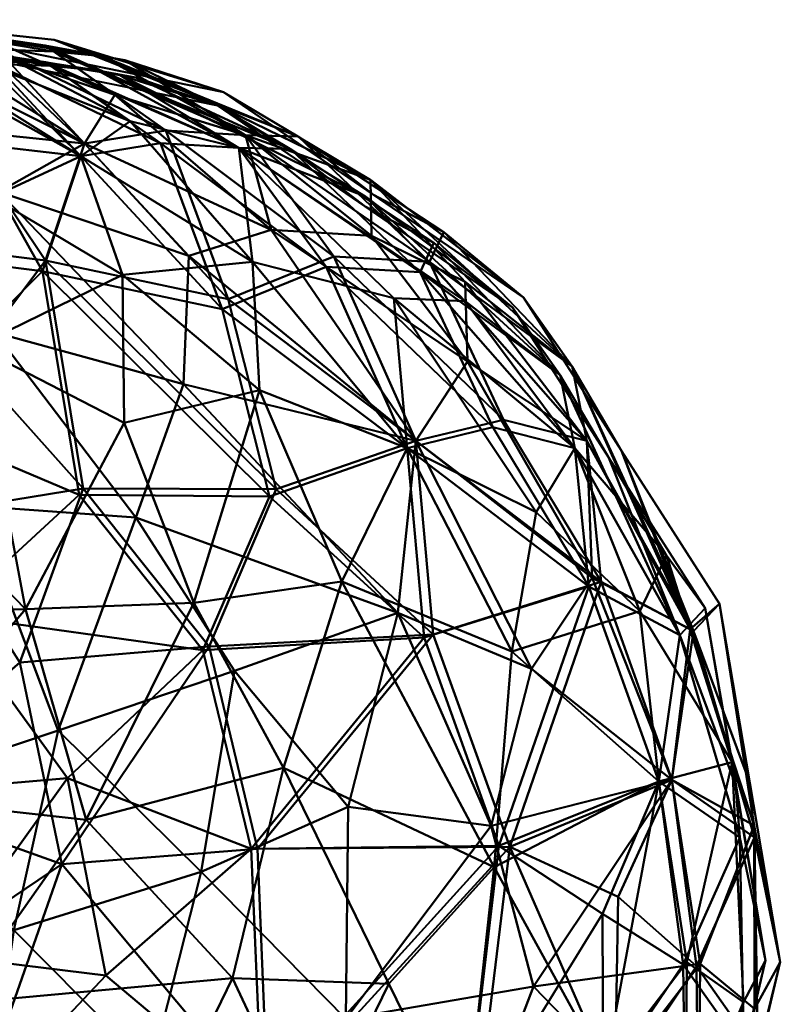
# Model space of a CAD drawing. Header units: millimetres. Extents: x -1875 to 2125, y -150 to 332.
# Tile 6 of 7: x 138 to 200, y 251 to 332. Entities that reach past the tile are written whole.
import ezdxf

# ---------------------------------------------------------------- set-up
doc = ezdxf.new("R2010")
doc.units = ezdxf.units.MM
doc.layers.add('E-LITE-EQPM', color=33, linetype='Continuous', lineweight=40)

msp = doc.modelspace()

# ---------------------------------------------------------------- meshes
at = {"layer": 'E-LITE-EQPM'}
mesh = msp.add_polyface(dxfattribs=at)
corners = [(153.066, 280.311, 1541.91), (137.534, 278.98, 1546.995), (140.973, 262.425, 1549.52), (157.027, 263.676, 1543.925), (156.054, 322.295, 1495.685), (144.262, 328.794, 1484.793), (140.319, 329.173, 1488.744), (125, 327.317, 1501.971), (130.344, 329.423, 1494.372), (125, 331.79, 1476.457), (149.515, 322.683, 1502.575), (135.666, 329.335, 1492.218), (142.826, 321.625, 1509.679), (139.63, 312.014, 1525.051), (132.472, 322.681, 1511.493), (125, 313.847, 1525.135), (158.563, 293.229, 1532.767), (142.733, 293.293, 1539.529), (154.631, 308.847, 1521.592), (125, 331.79, 1476.457), (129.819, 291.185, 1542.931), (125, 268.158, 1550.591), (140.359, 330.128, 1479.715), (125, 331.79, 1476.457), (133.407, 303.714, 1534.358), (125, 331.79, 1476.457), (143.123, 328.109, 1476.457), (125, 331.79, 1476.457), (154.257, 325.848, 1476.457), (116.302, 291.87, 1542.175), (114.526, 306.11, 1531.98), (122.03, 321.625, 1514.042), (125, 331.79, 1476.457), (160.391, 322.207, 1486.108), (122.837, 330.295, 1491.202), (125, 331.79, 1476.457), (120.57, 330.636, 1488.789)]
mesh.append_faces([[corners[k] for k in face] for face in [(5, 22, 23), (8, 11, 25)]], dxfattribs={"vtx0": -1})
mesh.append_faces([[corners[k] for k in face] for face in [(0, 1, 2), (0, 2, 3), (4, 5, 6), (10, 11, 12), (13, 14, 15), (16, 13, 17), (10, 12, 18), (12, 11, 8), (1, 20, 21), (13, 18, 12), (18, 13, 16), (12, 8, 14), (24, 20, 17), (4, 6, 10), (11, 10, 6), (8, 7, 14), (1, 0, 17), (24, 29, 20), (1, 21, 2), (17, 20, 1), (17, 13, 24), (21, 20, 29), (13, 15, 24), (24, 15, 30), (14, 7, 31), (12, 14, 13), (33, 22, 5), (14, 31, 15)]], dxfattribs={"vtx0": -1, "vtx1": -1, "vtx2": -1})
mesh.append_faces([[corners[k] for k in face] for face in [(7, 8, 9)]], dxfattribs={"vtx0": -1, "vtx2": -1})
mesh.append_faces([[corners[k] for k in face] for face in [(32, 11, 6)]], dxfattribs={"vtx1": -1})
mesh.append_faces([[corners[k] for k in face] for face in [(9, 34, 7)]], dxfattribs={"vtx1": -1, "vtx2": -1})
mesh.append_faces([[corners[k] for k in face] for face in [(5, 19, 6), (26, 27, 22, 28), (34, 35, 36)]], dxfattribs={"vtx2": -1})
mesh = msp.add_polyface(dxfattribs=at)
corners = [(129.43, 330.636, 1464.126), (134.712, 329.26, 1459.76), (132.186, 326.9, 1450.807), (146.14, 328.469, 1470.116), (125, 331.79, 1476.457), (143.123, 328.109, 1476.457), (154.257, 325.848, 1476.457), (134.607, 330.402, 1465.778), (145.328, 325.615, 1454.666), (135.474, 306.11, 1420.934), (147.048, 290.904, 1413.409), (133.698, 291.87, 1410.74), (139.607, 329.658, 1466.366), (125, 331.79, 1476.457), (156.054, 322.295, 1457.23), (158.161, 314.53, 1441.94), (127.97, 321.625, 1438.873), (135.805, 317.646, 1433.975), (127.163, 330.295, 1461.713), (125, 313.847, 1427.78), (151.41, 312.396, 1433.614), (142.826, 321.625, 1443.236), (125, 331.79, 1476.457), (125, 327.317, 1450.944), (150.976, 301.85, 1422.422), (116.593, 303.714, 1418.557), (140.675, 273.418, 1405.024), (137.032, 256.998, 1402.429), (125, 268.158, 1402.324), (152.407, 261.798, 1406.824), (155.162, 278.319, 1411.252), (125, 331.79, 1476.457), (168.563, 283.073, 1421.353), (125, 331.79, 1476.457), (125, 331.79, 1476.457)]
mesh.append_faces([[corners[k] for k in face] for face in [(12, 7, 31)]], dxfattribs={"vtx0": -1})
mesh.append_faces([[corners[k] for k in face] for face in [(0, 1, 2), (1, 7, 8), (9, 10, 11), (8, 14, 15), (16, 2, 17), (0, 2, 18), (16, 17, 19), (17, 9, 19), (15, 20, 21), (8, 12, 14), (8, 15, 21), (1, 8, 21), (8, 7, 12), (3, 14, 12), (2, 1, 21), (2, 21, 17), (18, 2, 23), (20, 17, 21), (24, 10, 9), (24, 9, 17), (25, 9, 11), (26, 27, 28), (27, 26, 29), (28, 11, 26), (10, 26, 11), (26, 30, 29), (32, 10, 24), (26, 10, 30), (17, 20, 24), (2, 16, 23)]], dxfattribs={"vtx0": -1, "vtx1": -1, "vtx2": -1})
mesh.append_faces([[corners[k] for k in face] for face in [(34, 1, 0)]], dxfattribs={"vtx1": -1})
mesh.append_faces([[corners[k] for k in face] for face in [(12, 13, 3), (1, 22, 7), (18, 33, 0)]], dxfattribs={"vtx2": -1})
mesh.append_faces([[corners[k] for k in face] for face in [(3, 4, 5, 6)]], dxfattribs={"vtx3": -1})
mesh = msp.add_polyface(dxfattribs=at)
corners = [(140.056, 328.004, 1488.531), (135.482, 328.162, 1491.951), (125, 330.572, 1476.457), (133.513, 321.625, 1510.632), (130.253, 328.246, 1494.072), (142.525, 320.588, 1509.115), (155.52, 321.252, 1495.355), (143.938, 327.626, 1484.671), (159.726, 321.196, 1485.935), (147.06, 327.054, 1480.947), (153.76, 324.736, 1476.457), (154.147, 308.024, 1520.836), (149.089, 321.636, 1502.121), (152.54, 280.004, 1540.854), (141.453, 269.49, 1547.256), (131.687, 282.906, 1545.141), (125, 330.572, 1476.457), (142.407, 292.757, 1538.486), (139.392, 311.13, 1524.249), (158.035, 292.619, 1531.857), (127.32, 299.147, 1536.828), (162.664, 311.479, 1508.622), (125, 312.949, 1524.313), (122.358, 320.588, 1513.426), (125, 330.572, 1476.457), (125, 326.179, 1501.537), (125, 330.572, 1476.457), (125, 330.572, 1476.457), (142.829, 326.955, 1476.457), (156.514, 263.689, 1542.818), (144.598, 253.289, 1547.508), (125, 268.057, 1549.378), (111.995, 283.377, 1544.046), (130.995, 254.959, 1549.978), (125, 330.572, 1476.457)]
mesh.append_faces([[corners[k] for k in face] for face in [(0, 1, 2), (1, 4, 16), (7, 0, 26), (9, 7, 34)]], dxfattribs={"vtx0": -1})
mesh.append_faces([[corners[k] for k in face] for face in [(3, 4, 5), (6, 7, 8), (8, 9, 10), (9, 8, 7), (11, 5, 12), (13, 14, 15), (17, 13, 15), (11, 18, 5), (17, 18, 19), (17, 15, 20), (21, 11, 12), (6, 0, 7), (17, 20, 18), (18, 11, 19), (22, 23, 3), (1, 12, 5), (0, 6, 12), (18, 3, 5), (5, 4, 1), (1, 0, 12), (13, 17, 19), (14, 13, 29), (30, 14, 29), (14, 31, 15), (22, 18, 20), (15, 32, 20), (22, 3, 18), (25, 4, 3), (14, 33, 31), (3, 23, 25)]], dxfattribs={"vtx0": -1, "vtx1": -1, "vtx2": -1})
mesh.append_faces([[corners[k] for k in face] for face in [(24, 4, 25)]], dxfattribs={"vtx1": -1})
mesh.append_faces([[corners[k] for k in face] for face in [(9, 27, 28, 10)]], dxfattribs={"vtx3": -1})
mesh = msp.add_polyface(dxfattribs=at)
corners = [(145.953, 310.842, 1430.814), (133.921, 304.945, 1421.271), (146.106, 298.687, 1419.507), (139.38, 327.654, 1476.457), (125, 330.572, 1476.457), (145.736, 327.239, 1469.333), (153.76, 324.736, 1476.457), (125, 330.572, 1476.457), (139.634, 328.314, 1465.78), (131.702, 326.637, 1453.648), (134.881, 328.113, 1460.359), (125, 330.572, 1476.457), (125, 326.179, 1451.378), (127.642, 320.588, 1439.489), (125, 312.949, 1428.601), (122.68, 299.147, 1416.087), (155.52, 321.252, 1457.56), (146.58, 323.465, 1453.379), (156.625, 311.905, 1438.958), (137.257, 328.324, 1463.175), (159.17, 270.332, 1412.478), (142.97, 266.057, 1405.495), (154.987, 253.056, 1409.141), (135.259, 317.202, 1435.359), (151.805, 283.892, 1413.281), (157.197, 301.351, 1427.246), (138.005, 283.377, 1408.869), (118.313, 282.906, 1407.773), (125, 268.057, 1403.536), (142.525, 320.588, 1443.8), (125, 330.572, 1476.457), (125, 330.572, 1476.457), (125, 330.572, 1476.457)]
mesh.append_faces([[corners[k] for k in face] for face in [(9, 10, 11)]], dxfattribs={"vtx0": -1})
mesh.append_faces([[corners[k] for k in face] for face in [(0, 1, 2), (9, 12, 13), (1, 14, 15), (16, 17, 18), (10, 17, 19), (20, 21, 22), (14, 1, 23), (20, 24, 21), (18, 0, 25), (26, 27, 28), (21, 26, 28), (27, 26, 15), (1, 26, 2), (26, 1, 15), (0, 23, 1), (9, 23, 29), (13, 14, 23), (10, 9, 29), (17, 10, 29), (18, 17, 29), (17, 16, 8), (0, 29, 23), (5, 8, 16), (25, 0, 2), (18, 29, 0), (26, 24, 2), (24, 25, 2), (21, 24, 26), (9, 13, 23), (17, 8, 19)]], dxfattribs={"vtx0": -1, "vtx1": -1, "vtx2": -1})
mesh.append_faces([[corners[k] for k in face] for face in [(7, 8, 5)]], dxfattribs={"vtx1": -1})
mesh.append_faces([[corners[k] for k in face] for face in [(3, 4, 5, 6), (19, 30, 10), (9, 31, 12), (8, 32, 19)]], dxfattribs={"vtx2": -1})
mesh = msp.add_polyface(dxfattribs=at)
corners = [(160.391, 322.207, 1486.108), (156.054, 322.295, 1495.685), (171.173, 311.89, 1497.837), (170.044, 297.197, 1520.767), (185.261, 285.627, 1510.545), (177.243, 298.93, 1509.923), (192.824, 281.559, 1496.739), (194.963, 283.813, 1476.457), (186.921, 296.388, 1476.457), (191.055, 269.347, 1509.686), (197.836, 264.627, 1492.537), (163.309, 312.345, 1509.185), (154.257, 325.848, 1476.457), (140.359, 330.128, 1479.715), (158.563, 293.229, 1532.767), (171.467, 281.304, 1529.982), (154.631, 308.847, 1521.592), (177.763, 263.844, 1529.29), (197.462, 269.096, 1476.457), (182.864, 303.314, 1487.054), (184.084, 297.197, 1498.848), (149.515, 322.683, 1502.575), (172.344, 314.341, 1484.904), (166.568, 317.406, 1476.457), (144.262, 328.794, 1484.793), (142.733, 293.293, 1539.529), (153.066, 280.311, 1541.91), (157.027, 263.676, 1543.925), (178.878, 308.964, 1476.457)]
mesh.append_faces([[corners[k] for k in face] for face in [(28, 19, 8)]], dxfattribs={"vtx0": -1, "vtx1": -1})
mesh.append_faces([[corners[k] for k in face] for face in [(0, 1, 2), (3, 4, 5), (9, 10, 6), (3, 5, 11), (12, 13, 0), (3, 14, 15), (2, 1, 11), (9, 6, 4), (3, 16, 14), (16, 3, 11), (17, 9, 4), (8, 19, 6), (10, 18, 6), (4, 6, 20), (5, 4, 20), (4, 3, 15), (2, 5, 20), (5, 2, 11), (21, 11, 1), (11, 21, 16), (19, 2, 20), (0, 22, 23), (2, 19, 22), (1, 0, 24), (25, 26, 14), (15, 27, 17), (15, 14, 26), (4, 15, 17), (15, 26, 27), (19, 28, 22), (6, 19, 20), (2, 22, 0)]], dxfattribs={"vtx0": -1, "vtx1": -1, "vtx2": -1})
mesh.append_faces([[corners[k] for k in face] for face in [(6, 7, 8), (6, 18, 7), (22, 28, 23)]], dxfattribs={"vtx0": -1, "vtx2": -1})
mesh.append_faces([[corners[k] for k in face] for face in [(23, 12, 0)]], dxfattribs={"vtx1": -1, "vtx2": -1})
mesh = msp.add_polyface(dxfattribs=at)
corners = [(156.054, 322.295, 1457.23), (166.386, 314.037, 1451.257), (158.161, 314.53, 1441.94), (150.976, 301.85, 1422.422), (170.044, 297.197, 1432.148), (168.563, 283.073, 1421.353), (192.569, 281.733, 1455.548), (184.084, 297.197, 1454.066), (182.864, 303.314, 1465.861), (166.308, 318.643, 1466.825), (178.878, 308.964, 1476.457), (154.257, 325.848, 1476.457), (166.568, 317.406, 1476.457), (151.41, 312.396, 1433.614), (146.14, 328.469, 1470.116), (184.508, 285.956, 1441.341), (174.272, 303.706, 1444.895), (174.083, 310.246, 1457.526), (176.22, 265.585, 1422.382), (179.548, 278.469, 1429.772), (164.491, 267.133, 1413.541), (193.387, 254.232, 1445.772), (191.055, 269.347, 1443.229), (197.818, 265.614, 1460.815), (194.963, 283.813, 1476.457), (197.462, 269.096, 1476.457), (199.961, 254.38, 1476.457), (186.921, 296.388, 1476.457), (152.407, 261.798, 1406.824), (155.162, 278.319, 1411.252), (147.048, 290.904, 1413.409)]
mesh.append_faces([[corners[k] for k in face] for face in [(24, 6, 27)]], dxfattribs={"vtx0": -1, "vtx1": -1})
mesh.append_faces([[corners[k] for k in face] for face in [(0, 1, 2), (3, 4, 5), (6, 7, 8), (9, 10, 8), (4, 13, 2), (11, 9, 14), (15, 7, 6), (16, 1, 17), (18, 5, 19), (20, 5, 18), (21, 22, 23), (6, 23, 22), (15, 6, 22), (19, 22, 18), (16, 15, 4), (6, 8, 27), (8, 17, 9), (17, 8, 7), (16, 17, 7), (9, 17, 1), (15, 16, 7), (16, 4, 2), (13, 4, 3), (0, 14, 9), (20, 28, 29), (5, 20, 29), (5, 29, 30), (4, 15, 19), (2, 1, 16), (9, 1, 0), (4, 19, 5), (22, 19, 15), (24, 23, 6)]], dxfattribs={"vtx0": -1, "vtx1": -1, "vtx2": -1})
mesh.append_faces([[corners[k] for k in face] for face in [(8, 10, 27)]], dxfattribs={"vtx0": -1, "vtx2": -1})
mesh.append_faces([[corners[k] for k in face] for face in [(9, 11, 12, 10), (23, 24, 25, 26)]], dxfattribs={"vtx0": -1, "vtx3": -1})
mesh = msp.add_polyface(dxfattribs=at)
corners = [(156.625, 311.905, 1438.958), (168.228, 308.924, 1447.176), (155.52, 321.252, 1457.56), (196.013, 270.799, 1462.128), (193.803, 283.443, 1476.457), (190.617, 287.769, 1463.081), (179.911, 291.349, 1441.32), (188.422, 283.217, 1449.559), (183.103, 296.593, 1454.459), (181.895, 302.602, 1466.048), (185.887, 295.798, 1476.457), (145.736, 327.239, 1469.333), (165.898, 317.279, 1465.859), (153.76, 324.736, 1476.457), (163.956, 285.655, 1420.838), (176.459, 262.177, 1423.851), (177.914, 279.9, 1430.519), (174.096, 308.676, 1457.978), (169.319, 296.593, 1432.917), (157.197, 301.351, 1427.246), (151.805, 283.892, 1413.281), (159.17, 270.332, 1412.478), (167.827, 252.608, 1416.516), (177.971, 308.152, 1476.457), (165.866, 316.444, 1476.457), (189.986, 269.229, 1443.799), (192.288, 254.367, 1446.274), (198.752, 254.517, 1476.457), (196.278, 268.98, 1476.457)]
mesh.append_faces([[corners[k] for k in face] for face in [(0, 1, 2), (3, 4, 5), (6, 7, 8), (9, 5, 10), (11, 12, 13), (14, 15, 16), (17, 9, 12), (16, 6, 18), (14, 18, 19), (14, 16, 18), (14, 20, 21), (21, 22, 15), (0, 18, 1), (12, 11, 2), (2, 1, 17), (6, 1, 18), (17, 8, 9), (0, 19, 18), (15, 14, 21), (15, 25, 16), (7, 6, 16), (7, 16, 25), (1, 6, 8), (3, 7, 25), (5, 8, 7), (3, 25, 26), (3, 5, 7), (12, 9, 23), (5, 9, 8), (2, 17, 12), (1, 8, 17), (20, 14, 19)]], dxfattribs={"vtx0": -1, "vtx1": -1, "vtx2": -1})
mesh.append_faces([[corners[k] for k in face] for face in [(5, 4, 10), (9, 10, 23)]], dxfattribs={"vtx0": -1, "vtx2": -1})
mesh.append_faces([[corners[k] for k in face] for face in [(12, 23, 24, 13), (3, 27, 28, 4)]], dxfattribs={"vtx0": -1, "vtx3": -1})
mesh = msp.add_polyface(dxfattribs=at)
corners = [(155.52, 321.252, 1495.355), (170.394, 311.044, 1497.433), (162.664, 311.479, 1508.622), (177.971, 308.152, 1476.457), (181.895, 302.602, 1486.867), (171.515, 313.459, 1484.762), (183.103, 296.593, 1498.456), (176.372, 298.317, 1509.33), (191.7, 281.234, 1496.407), (149.089, 321.636, 1502.121), (184.255, 285.236, 1509.983), (176.84, 263.93, 1528.478), (170.724, 281.047, 1529.042), (152.54, 280.004, 1540.854), (156.514, 263.689, 1542.818), (191.998, 254.189, 1507.265), (189.986, 269.229, 1509.116), (196.651, 264.618, 1492.249), (196.278, 268.98, 1476.457), (185.887, 295.798, 1476.457), (169.319, 296.593, 1519.997), (185.355, 258.357, 1518.877), (154.147, 308.024, 1520.836), (159.726, 321.196, 1485.935), (165.866, 316.444, 1476.457), (158.035, 292.619, 1531.857), (193.803, 283.443, 1476.457), (153.76, 324.736, 1476.457), (198.752, 254.517, 1476.457)]
mesh.append_faces([[corners[k] for k in face] for face in [(19, 4, 3), (26, 8, 19), (24, 23, 27), (18, 8, 26)]], dxfattribs={"vtx0": -1, "vtx1": -1})
mesh.append_faces([[corners[k] for k in face] for face in [(0, 1, 2), (3, 4, 5), (6, 7, 1), (8, 6, 4), (2, 9, 0), (10, 6, 8), (6, 10, 7), (10, 11, 12), (13, 12, 14), (15, 16, 17), (8, 17, 16), (8, 18, 17), (10, 8, 16), (19, 8, 4), (11, 10, 16), (7, 10, 20), (16, 21, 11), (2, 7, 20), (7, 2, 1), (22, 2, 20), (23, 1, 0), (23, 24, 5), (25, 22, 20), (12, 25, 20), (10, 12, 20), (14, 12, 11), (12, 13, 25), (6, 1, 4), (5, 1, 23), (1, 5, 4)]], dxfattribs={"vtx0": -1, "vtx1": -1, "vtx2": -1})
mesh.append_faces([[corners[k] for k in face] for face in [(24, 3, 5), (18, 28, 17)]], dxfattribs={"vtx1": -1, "vtx2": -1})
mesh = msp.add_polyface(dxfattribs=at)
corners = [(196.942, 251.092, 1461.078), (196.013, 270.799, 1462.128), (192.288, 254.367, 1446.274), (195.394, 240.234, 1476.457), (198.752, 254.517, 1476.457), (193.642, 232.803, 1463.898), (184.467, 215.027, 1463.631), (192.035, 225.95, 1476.457), (142.97, 266.057, 1405.495), (125, 268.057, 1403.536), (132.335, 250.98, 1403.266), (174.021, 239.896, 1423.957), (167.593, 220.506, 1428.351), (180.981, 228.486, 1437.6), (185.573, 245.608, 1435.831), (192.175, 239.896, 1451.024), (131.402, 234.535, 1406.397), (147.112, 236.82, 1408.952), (176.459, 262.177, 1423.851), (170.863, 212.825, 1438.925), (161.4, 239.403, 1414.672), (154.016, 221.89, 1418.277), (187.198, 224.895, 1452.816), (177.746, 213.235, 1448.784), (139.989, 222.667, 1412.772), (159.17, 270.332, 1412.478), (154.987, 253.056, 1409.141), (167.827, 252.608, 1416.516), (189.986, 269.229, 1443.799), (116.678, 241.349, 1404.784), (125, 216.664, 1414.531)]
mesh.append_faces([[corners[k] for k in face] for face in [(3, 5, 7)]], dxfattribs={"vtx0": -1, "vtx1": -1})
mesh.append_faces([[corners[k] for k in face] for face in [(0, 1, 2), (5, 6, 7), (8, 9, 10), (11, 12, 13), (13, 14, 11), (5, 0, 15), (2, 15, 0), (10, 16, 17), (11, 14, 18), (13, 12, 19), (20, 21, 12), (22, 13, 23), (14, 13, 15), (20, 12, 11), (17, 16, 24), (24, 21, 17), (15, 2, 14), (25, 26, 27), (14, 28, 18), (8, 10, 26), (16, 10, 29), (26, 10, 17), (17, 20, 26), (26, 20, 27), (30, 24, 16), (21, 20, 17), (27, 11, 18), (11, 27, 20), (28, 14, 2), (3, 0, 5), (1, 0, 4), (6, 5, 22), (15, 22, 5), (13, 22, 15)]], dxfattribs={"vtx0": -1, "vtx1": -1, "vtx2": -1})
mesh.append_faces([[corners[k] for k in face] for face in [(3, 4, 0)]], dxfattribs={"vtx1": -1, "vtx2": -1})
mesh = msp.add_polyface(dxfattribs=at)
corners = [(198.128, 246.894, 1489.849), (193.082, 225.329, 1476.457), (196.522, 239.854, 1476.457), (199.961, 254.38, 1476.457), (134.523, 226.181, 1544.262), (125, 215.896, 1539.328), (144.694, 218.199, 1537.678), (193.075, 254.04, 1507.814), (193.246, 239.508, 1502.32), (197.836, 264.627, 1492.537), (191.055, 269.347, 1509.686), (168.858, 212.745, 1518.428), (181.135, 227.204, 1516.439), (172.46, 226.272, 1525.866), (174.805, 239.508, 1529.804), (186.381, 244.099, 1517.643), (157.928, 242.148, 1542.233), (161.981, 223.479, 1532.562), (133.436, 240.989, 1549.287), (140.973, 262.425, 1549.52), (129.2, 254.498, 1551.305), (177.763, 263.844, 1529.29), (157.027, 263.676, 1543.925), (188.536, 223.454, 1498.296), (178.533, 212.408, 1504.554), (186.645, 259.756, 1519.073), (125, 268.158, 1550.591), (183.125, 211.035, 1488.823), (113.76, 230.088, 1545.636), (114.902, 243.317, 1549.543), (197.462, 269.096, 1476.457)]
mesh.append_faces([[corners[k] for k in face] for face in [(4, 5, 6), (0, 7, 8), (7, 9, 10), (11, 12, 13), (13, 12, 14), (12, 15, 14), (16, 17, 14), (6, 17, 16), (18, 19, 20), (21, 14, 15), (21, 16, 14), (19, 16, 22), (16, 18, 4), (23, 12, 24), (15, 12, 8), (8, 7, 15), (7, 25, 15), (16, 21, 22), (0, 9, 7), (25, 7, 10), (10, 21, 25), (15, 25, 21), (20, 19, 26), (16, 19, 18), (23, 27, 1), (0, 23, 1), (12, 23, 8), (9, 0, 3), (23, 0, 8), (28, 5, 4), (20, 29, 18), (16, 4, 6), (28, 4, 18), (14, 17, 13), (11, 13, 17)]], dxfattribs={"vtx0": -1, "vtx1": -1, "vtx2": -1})
mesh.append_faces([[corners[k] for k in face] for face in [(9, 3, 30)]], dxfattribs={"vtx0": -1, "vtx2": -1})
mesh.append_faces([[corners[k] for k in face] for face in [(0, 1, 2, 3)]], dxfattribs={"vtx0": -1, "vtx3": -1})
mesh = msp.add_polyface(dxfattribs=at)
corners = [(181.878, 227.925, 1437.002), (186.546, 245.316, 1435.161), (193.246, 239.508, 1450.594), (188.161, 224.259, 1452.428), (194.728, 232.296, 1463.688), (193.387, 254.232, 1445.772), (197.818, 265.614, 1460.815), (197.839, 250.535, 1459.711), (164.279, 249.733, 1412.957), (162.707, 234.427, 1415.604), (148.3, 245.624, 1406.048), (176.22, 265.585, 1422.382), (179.697, 252.382, 1425.332), (191.055, 269.347, 1443.229), (196.522, 239.854, 1476.457), (120.8, 254.498, 1401.61), (137.032, 256.998, 1402.429), (135.098, 243.317, 1403.372), (185.37, 214.237, 1463.43), (152.407, 261.798, 1406.824), (136.24, 230.088, 1407.279), (151.977, 223.846, 1414.717), (168.26, 219.785, 1427.629), (174.805, 239.508, 1423.111), (199.961, 254.38, 1476.457), (193.082, 225.329, 1476.457), (178.533, 212.408, 1448.361), (125, 268.158, 1402.324), (164.491, 267.133, 1413.541), (116.564, 240.989, 1403.628)]
mesh.append_faces([[corners[k] for k in face] for face in [(0, 1, 2), (3, 2, 4), (5, 6, 7), (8, 9, 10), (8, 11, 12), (7, 2, 5), (12, 13, 5), (14, 4, 7), (15, 16, 17), (18, 3, 4), (19, 10, 16), (17, 10, 20), (21, 9, 22), (22, 23, 0), (20, 10, 21), (1, 0, 23), (3, 0, 2), (12, 1, 23), (5, 2, 1), (19, 8, 10), (12, 5, 1), (6, 24, 7), (4, 25, 18), (7, 4, 2), (0, 3, 26), (16, 15, 27), (10, 17, 16), (8, 19, 28), (9, 8, 23), (22, 9, 23), (10, 9, 21), (8, 28, 11), (20, 29, 17), (8, 12, 23), (13, 12, 11)]], dxfattribs={"vtx0": -1, "vtx1": -1, "vtx2": -1})
mesh.append_faces([[corners[k] for k in face] for face in [(7, 24, 14), (4, 14, 25)]], dxfattribs={"vtx0": -1, "vtx2": -1})
mesh = msp.add_polyface(dxfattribs=at)
corners = [(168.197, 198.639, 1490.513), (147.68, 187.195, 1482.153), (146.263, 187.195, 1486.515), (150.875, 194.488, 1506.359), (144.846, 187.195, 1490.876), (138.713, 187.195, 1495.332), (135.838, 201.881, 1524.547), (144.409, 218.927, 1536.745), (153.578, 207.039, 1522.859), (128.27, 195.516, 1517.445), (126.456, 205.061, 1529.06), (165.143, 196.534, 1476.457), (149.531, 187.195, 1476.457), (161.364, 198.405, 1503.179), (142.978, 194.524, 1511.74), (160.033, 202.994, 1512.842), (132.581, 187.195, 1499.788), (135.118, 193.352, 1512.768), (130.24, 228.121, 1544.247), (125, 216.664, 1538.384), (118.598, 234.535, 1546.518), (161.42, 224.126, 1531.698), (144.598, 253.289, 1547.508), (130.995, 254.959, 1549.978), (141.453, 269.49, 1547.256), (157.41, 242.504, 1541.189), (133.322, 241.349, 1548.13), (156.514, 263.689, 1542.818), (117.665, 250.98, 1549.649), (120.012, 197.87, 1520.602), (125, 268.057, 1549.378), (125, 187.195, 1499.788)]
mesh.append_faces([[corners[k] for k in face] for face in [(16, 14, 5), (31, 17, 16)]], dxfattribs={"vtx0": -1, "vtx1": -1})
mesh.append_faces([[corners[k] for k in face] for face in [(6, 7, 8), (9, 10, 6), (5, 14, 3), (13, 3, 15), (7, 6, 10), (9, 6, 17), (14, 6, 8), (18, 19, 20), (21, 8, 7), (22, 23, 24), (25, 7, 26), (7, 25, 21), (22, 25, 26), (17, 14, 16), (8, 3, 14), (4, 3, 13), (25, 22, 27), (26, 28, 23), (22, 26, 23), (18, 20, 26), (29, 10, 9), (28, 30, 23), (26, 7, 18), (7, 19, 18), (8, 15, 3), (7, 10, 19), (6, 14, 17), (17, 31, 9), (31, 29, 9)]], dxfattribs={"vtx0": -1, "vtx1": -1, "vtx2": -1})
mesh.append_faces([[corners[k] for k in face] for face in [(0, 1, 2), (3, 4, 5)]], dxfattribs={"vtx0": -1, "vtx2": -1})
mesh.append_faces([[corners[k] for k in face] for face in [(2, 4, 13)]], dxfattribs={"vtx1": -1, "vtx2": -1})
mesh.append_faces([[corners[k] for k in face] for face in [(11, 12, 1)]], dxfattribs={"vtx2": -1})
mesh = msp.add_polyface(dxfattribs=at)
corners = [(182.287, 211.903, 1488.635), (174.715, 202.26, 1476.457), (168.197, 198.639, 1490.513), (161.42, 224.126, 1531.698), (157.41, 242.504, 1541.189), (174.021, 239.896, 1528.957), (168.227, 213.58, 1517.802), (153.578, 207.039, 1522.859), (198.752, 254.517, 1476.457), (196.962, 247.159, 1489.624), (196.651, 264.618, 1492.249), (165.143, 196.534, 1476.457), (147.68, 187.195, 1482.153), (191.998, 254.189, 1507.265), (180.29, 227.815, 1515.806), (185.421, 244.472, 1516.982), (192.175, 239.896, 1501.89), (187.562, 224.107, 1497.968), (192.035, 225.95, 1476.457), (185.355, 258.357, 1518.877), (189.986, 269.229, 1509.116), (156.514, 263.689, 1542.818), (176.84, 263.93, 1528.478), (161.364, 198.405, 1503.179), (177.746, 213.235, 1504.13), (146.263, 187.195, 1486.515), (171.386, 225.195, 1524.363), (160.033, 202.994, 1512.842), (183.375, 214.105, 1476.457), (195.394, 240.234, 1476.457)]
mesh.append_faces([[corners[k] for k in face] for face in [(0, 1, 2), (3, 4, 5), (6, 7, 3), (8, 9, 10), (11, 12, 2), (10, 9, 13), (14, 15, 16), (17, 18, 0), (19, 20, 13), (21, 22, 4), (23, 24, 2), (9, 17, 16), (14, 24, 6), (2, 24, 0), (25, 23, 2), (14, 6, 26), (26, 5, 14), (23, 6, 24), (15, 14, 5), (17, 14, 16), (19, 5, 22), (13, 16, 15), (4, 22, 5), (6, 27, 7), (19, 13, 15), (5, 19, 15), (17, 0, 24), (14, 17, 24), (17, 9, 18), (9, 16, 13), (6, 23, 27), (6, 3, 26), (5, 26, 3)]], dxfattribs={"vtx0": -1, "vtx1": -1, "vtx2": -1})
mesh.append_faces([[corners[k] for k in face] for face in [(0, 18, 28, 1), (9, 8, 29, 18)]], dxfattribs={"vtx0": -1, "vtx3": -1})
mesh.append_faces([[corners[k] for k in face] for face in [(1, 11, 2)]], dxfattribs={"vtx1": -1, "vtx2": -1})

doc.saveas('drawing.dxf')
